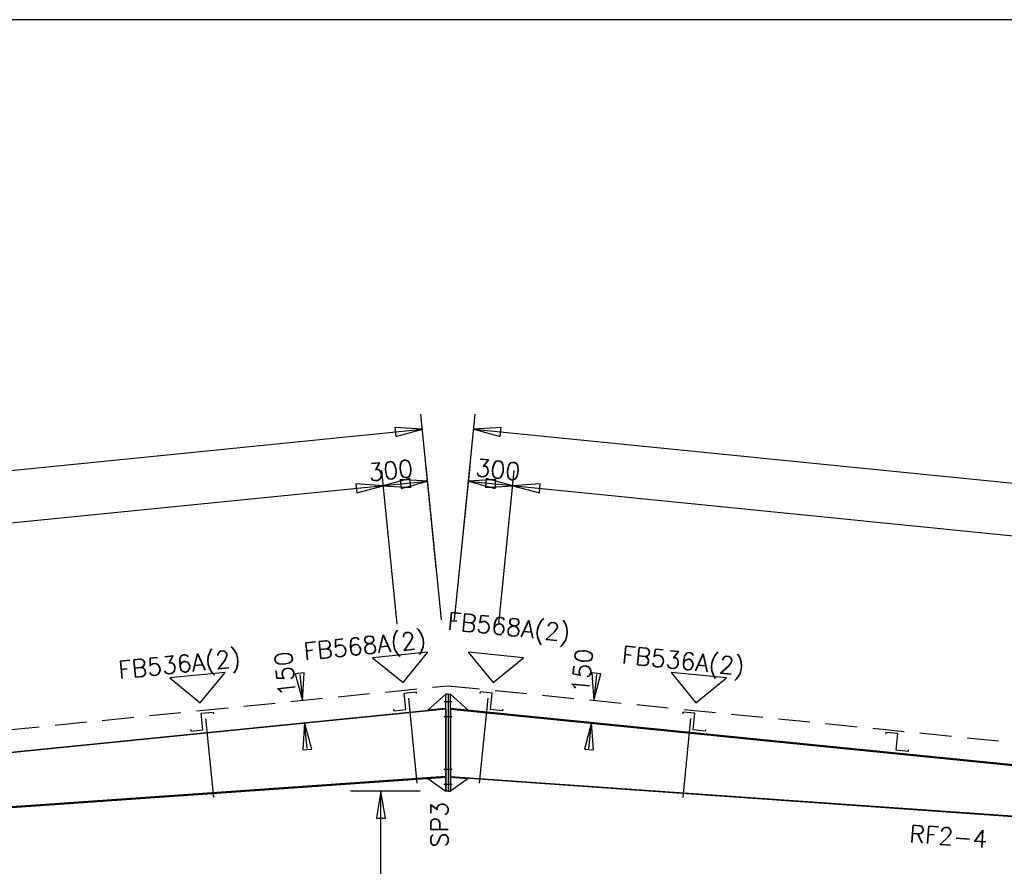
# Model space of a CAD drawing. Header units: millimetres. Extents: x 0 to 28190, y 0 to 19934.
# Tile 8 of 9: x 11296 to 17931, y 14233 to 19934. Entities that reach past the tile are written whole.
import ezdxf

# ---------------------------------------------------------------- set-up
doc = ezdxf.new("R2010")
doc.units = ezdxf.units.MM
doc.header["$MEASUREMENT"] = 0
doc.linetypes.add('CONTIN', pattern=[0])
doc.linetypes.add('DASHED', pattern=[319.6, 213.1, -106.5])
doc.layers.get('0').update_dxf_attribs({"linetype": 'CONTIN'})
for name, color, linetype in [('1', 7, 'CONTIN'), ('10', 10, 'CONTIN'), ('11', 7, 'CONTIN'), ('12', 6, 'CONTIN'), ('2', 6, 'CONTIN'), ('22', 7, 'CONTIN'), ('3', 7, 'CONTIN'), ('5', 5, 'DASHED')]:
    doc.layers.add(name, color=color, linetype=linetype)
doc.styles.add('SIMPLEX', font='SIMPLEX')

# ---------------------------------------------------------------- blocks, each defined once
blk = doc.blocks.new('ZCOL')
for p, q in [((10.16, 0), (0, 0)), ((0, 0), (0, -25.4)), ((10.16, -2.54), (10.16, 0)), ((-10.16, -25.4), (-10.16, -22.86)), ((0, -25.4), (-10.16, -25.4))]:
    blk.add_line(p, q)
blk = doc.blocks.new('MARKER')
for p, q in [((187.527664, 187.527664), (-187.52766, 187.527664)), ((-187.52766, 187.527664), (0, 0)), ((0, 0), (187.527664, 187.527664))]:
    blk.add_line(p, q)
blk = doc.blocks.new('ARROWF')
for p, q in [((0, 0), (-182.8, 30.5)), ((-182.8, 30.5), (-182.8, -30.5)), ((-182.8, -30.5), (0, 0))]:
    blk.add_line(p, q)

msp = doc.modelspace()

# ---------------------------------------------------------------- linework, layer by layer
at = {"layer": '1'}
for p, q in [((13915.2, 15365.7), (13972.5, 14793.1)), ((14046.7, 15283.8), (14166.7, 15392.4)), ((14154, 15342.4), (14211.4, 15342.4)), ((14154, 15342.4), (14211.4, 15342.4)), ((14166.7, 14739.6), (14166.7, 15392.4)), ((14182.7, 15392.4), (14166.7, 15392.4)), ((14166.7, 15392.4), (14166.7, 15392.4)), ((14166.7, 15295.8), (14166.7, 15392.4)), ((14182.7, 15392.4), (14182.7, 14739.6)), ((14182.7, 15392.4), (14182.7, 14739.6)), ((14182.7, 15392.4), (14198.7, 15392.4)), ((14198.7, 14739.6), (14198.7, 15392.4)), ((14318.7, 15283.8), (14198.7, 15392.4)), ((14198.7, 15392.4), (14198.7, 15392.4)), ((14198.7, 15295.8), (14198.7, 15392.4)), ((14450.1, 15365.7), (14392.9, 14793.1)), ((7456.3, 14624.7), (14166.2, 15295.7)), ((14166.7, 15290.8), (7456.8, 14619.8)), ((14166.7, 15290.8), (7456.8, 14619.8)), ((14166.7, 15295.8), (14046.7, 15283.8)), ((14166.7, 15290.8), (14166.2, 15295.7)), ((14166.7, 15290.8), (14166.7, 14838.5)), ((14198.7, 15295.8), (14318.7, 15283.8)), ((14198.7, 15290.8), (14199.2, 15295.7)), ((14198.7, 15290.8), (14198.7, 14838.5)), ((14198.7, 15290.8), (20961.3, 14614.5)), ((14198.7, 15290.8), (20961.3, 14614.5)), ((20961.8, 14619.5), (14199.2, 15295.7)), ((12548.2, 15229), (12601.4, 14697.1)), ((14154, 15242.4), (14211.4, 15242.4)), ((14154, 15242.4), (14211.4, 15242.4)), ((15817.2, 15229), (15764, 14696.7)), ((14154, 14887.4), (14211.4, 14887.4)), ((14154, 14887.4), (14211.4, 14887.4)), ((14166.7, 14838.5), (7481.7, 14370.5)), ((14166.3, 14838.5), (7481.9, 14370.5)), ((7482.2, 14365.6), (14166.7, 14833.5)), ((14166.7, 14833.5), (14046.7, 14825.1)), ((14046.7, 14825.1), (14166.7, 14739.6)), ((14166.3, 14838.5), (14166.7, 14833.5)), ((14166.7, 14833.5), (14166.7, 14739.6)), ((14198.7, 14838.5), (20936.3, 14365.3)), ((14199, 14838.5), (14198.7, 14833.5)), ((20935.9, 14360.3), (14198.7, 14833.5)), ((14198.7, 14833.5), (14318.7, 14825.1)), ((14198.7, 14833.5), (14198.7, 14739.6)), ((14318.7, 14825.1), (14198.7, 14739.6)), ((14199, 14838.5), (20936.2, 14365.3)), ((14154, 14787.4), (14211.4, 14787.4)), ((14154, 14787.4), (14211.4, 14787.4)), ((14182.7, 14739.6), (14166.7, 14739.6)), ((14166.7, 14739.6), (14166.7, 14739.6)), ((14182.7, 14739.6), (14198.7, 14739.6)), ((14198.7, 14739.6), (14198.7, 14739.6))]:
    msp.add_line(p, q, dxfattribs=at)
at = {"layer": '12'}
for p, q in [((14138.3, 15893.3), (14034.8, 16928)), ((14227.1, 15893.3), (14330.6, 16928)), ((13839.7, 15863.4), (13736.2, 16898.2)), ((14525.6, 15863.4), (14629.1, 16898.2)), ((13994.1, 14739.6), (13525.3, 14739.6))]:
    msp.add_line(p, q, dxfattribs=at)
at = {"layer": '2'}
for p, q in [((14103.3, 16243.1), (13999.8, 17277.9)), ((14262.1, 16243.1), (14365.6, 17277.9)), ((2775, 16052.6), (14010, 17176.1)), ((14355.4, 17176.1), (25590.4, 16052.6)), ((2810, 15702.7), (14045, 16826.2)), ((14320.4, 16826.2), (25555.4, 15702.7)), ((13183.2, 15525.9), (13200.6, 15350.9)), ((15182.2, 15525.9), (15164.7, 15350.9)), ((13233.1, 15026.7), (13215.6, 15201.7)), ((15132.3, 15026.7), (15149.8, 15201.7)), ((13729.9, 5905.6), (13729.9, 14739.6))]:
    msp.add_line(p, q, dxfattribs=at)
at = {"layer": '22'}
msp.add_line((28189.6, 19934), (0, 19934), dxfattribs=at)
at = {"layer": '5'}
for p, q in [((2947.7, 14325.6), (14182.7, 15449.1)), ((14182.7, 15449.1), (25417.7, 14325.6))]:
    msp.add_line(p, q, dxfattribs=at)

# ---------------------------------------------------------------- block references
at = {"layer": '10', "yscale": -4.4055119, "zscale": -4.4055119}
for p, xscale, rotation in [((13897.2, 15289), -7.999999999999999, 5.71059464), ((14468.2, 15289), 7.999999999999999, 354.2894053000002), ((12530.2, 15152.3), -7.999999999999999, 5.71059464), ((15835.2, 15152.3), 7.999999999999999, 354.2894053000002), ((17202.3, 15015.6), 7.999999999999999, 354.2894053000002)]:
    msp.add_blockref('ZCOL', p, dxfattribs=dict(at, xscale=xscale, rotation=rotation))
at = {"layer": '2'}
for p, rotation in [((14010, 17176.1), 5.71059464), ((14355.4, 17176.1), 174.289398), ((14045, 16826.2), 5.71059464), ((14320.4, 16826.2), 174.289398), ((13746.4, 16796.4), 5.71059464), ((13746.4, 16796.4), 185.7106019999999), ((14618.9, 16796.4), 354.2894053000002), ((14618.9, 16796.4), 174.289398), ((13200.6, 15350.9), 275.710602), ((15164.7, 15350.9), 264.289398), ((13215.6, 15201.7), 95.7105942), ((15149.8, 15201.7), 84.2894058), ((13729.9, 14739.6), 90)]:
    msp.add_blockref('ARROWF', p, dxfattribs=dict(at, rotation=rotation))
at = {"layer": '3'}
for p, rotation in [((13879, 15470.2), 5.71059464), ((14486.3, 15470.2), 354.2894053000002), ((12512.1, 15333.5), 5.71059464), ((15853.4, 15333.5), 354.2894053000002)]:
    msp.add_blockref('MARKER', p, dxfattribs=dict(at, rotation=rotation))

# ---------------------------------------------------------------- texts
at = {"layer": '11', "style": 'SIMPLEX'}
for s, rotation, p in [('300', 5.71059, (13652.3, 16826.2)), ('300', 354.28941, (14363.2, 16861.2)), ('150', 84.2894, (15129.7, 15393.7)), ('150', 95.71059, (13157.9, 15385.9))]:
    msp.add_text(s, height=117.2, rotation=rotation, dxfattribs=at).set_placement(p)
at = {"layer": '3', "style": 'SIMPLEX'}
for s, rotation, p in [('FB568A(2)', 354.28941, (14175.1, 15828.1)), ('FB568A(2)', 5.71059, (13216.2, 15620.6)), ('FB536A(2)', 5.71059, (11965.8, 15495.6)), ('FB536A(2)', 354.28941, (15350, 15600.5)), ('SP3', 90, (14182.7, 14360.4)), (' RF2-4', 355.97901, (17208.2, 14400.3))]:
    msp.add_text(s, height=117.2, rotation=rotation, dxfattribs=at).set_placement(p)

doc.saveas('drawing.dxf')
